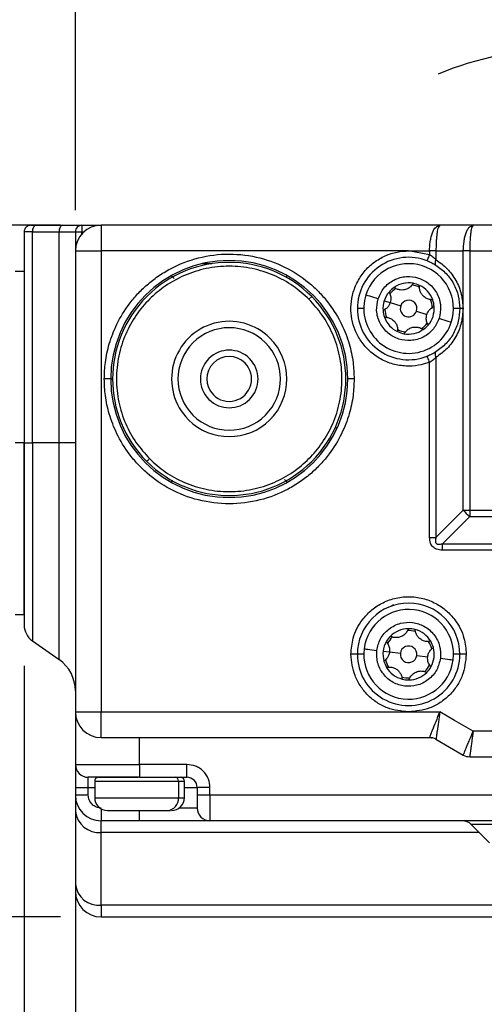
# Model space of a CAD drawing. Header units: millimetres. Extents: x 19 to 819, y 19 to 629.
# Tile 14 of 43: x 113 to 157, y 413 to 506. Entities that reach past the tile are written whole.
import ezdxf

# ---------------------------------------------------------------- set-up
doc = ezdxf.new("R2010")
doc.units = ezdxf.units.MM
doc.header["$LTSCALE"] = 3
doc.layers.add('DIMENSIONS', color=140, linetype='Continuous', lineweight=25)
doc.styles.add('SLDTEXTSTYLE0', font='TXT', dxfattribs={"width": 0.7})
doc.dimstyles.new('SLDDIMSTYLE0', dxfattribs={"dimtxt": 6.474023, "dimasz": 9.906, "dimexe": 0, "dimexo": 0.0625, "dimgap": 1.618506, "dimtad": 0, "dimtih": 1, "dimtoh": 1, "dimlfac": 0.833333, "dimrnd": 1e-09, "dimzin": 4, "dimdsep": 46, "dimtxsty": 'SLDTEXTSTYLE0', "dimsah": 1, "dimcen": 0.09, "dimadec": 0, "dimazin": 1, "dimtfac": 1, "dimtofl": 0, "dimtmove": 0, "dimatfit": 3, "dimfxl": 0, "dimfrac": 2, "dimtolj": 1, "dimtzin": 12, "dimarcsym": 0})
doc.dimstyles.new('SLDDIMSTYLE1', dxfattribs={"dimtxt": 6.474023, "dimasz": 9.906, "dimexe": 0, "dimexo": 0.0625, "dimgap": 1.618506, "dimtad": 0, "dimtih": 1, "dimtoh": 1, "dimlfac": 0.833333, "dimrnd": 1e-09, "dimzin": 4, "dimdsep": 46, "dimtxsty": 'SLDTEXTSTYLE0', "dimsah": 1, "dimcen": 0.09, "dimadec": 0, "dimazin": 1, "dimtfac": 1, "dimtmove": 0, "dimatfit": 0, "dimfxl": 0, "dimfrac": 2, "dimtolj": 1, "dimtzin": 12, "dimarcsym": 0})

# ---------------------------------------------------------------- blocks, each defined once
blk = doc.blocks.new('_D_21')
at = {"layer": 'DIMENSIONS'}
for p, q in [((118.501, 487.747), (118.501, 569.31)), ((232.501, 487.747), (232.501, 569.31)), ((118.501, 559.785), (157.628, 559.785)), ((166.401, 559.785), (164.227, 559.785)), ((164.227, 559.785), (164.227, 549.496)), ((185.639, 559.785), (187.813, 559.785)), ((187.813, 559.785), (187.813, 549.496)), ((232.501, 559.785), (194.411, 559.785)), ((164.227, 549.496), (166.401, 549.496)), ((187.813, 549.496), (185.639, 549.496))]:
    blk.add_line(p, q, dxfattribs=at)
for points in [[(118.501, 559.785), (128.407, 558.261), (128.407, 561.309)], [(232.501, 559.785), (222.595, 561.309), (222.595, 558.261)]]:
    blk.add_solid(points, dxfattribs=at)
at = {"layer": 'DIMENSIONS', "char_height": 6.35, "attachment_point": 1, "style": 'SLDTEXTSTYLE0'}
for s, insert in [('95.0', (166.401, 569.42)), ('3.74', (166.401, 557.681))]:
    blk.add_mtext(s, dxfattribs=dict(at, insert=insert))
blk = doc.blocks.new('_D_22')
at = {"layer": 'DIMENSIONS'}
for p, q in [((106.501, 483.074), (106.501, 596.433)), ((244.501, 483.074), (244.501, 596.433)), ((106.501, 586.908), (157.628, 586.908)), ((166.401, 586.908), (164.227, 586.908)), ((164.227, 586.908), (164.227, 576.619)), ((185.639, 586.908), (187.813, 586.908)), ((187.813, 586.908), (187.813, 576.619)), ((244.501, 586.908), (194.411, 586.908)), ((164.227, 576.619), (166.401, 576.619)), ((187.813, 576.619), (185.639, 576.619))]:
    blk.add_line(p, q, dxfattribs=at)
for points in [[(106.501, 586.908), (116.407, 585.384), (116.407, 588.432)], [(244.501, 586.908), (234.595, 588.432), (234.595, 585.384)]]:
    blk.add_solid(points, dxfattribs=at)
at = {"layer": 'DIMENSIONS', "char_height": 6.35, "attachment_point": 1, "style": 'SLDTEXTSTYLE0'}
for s, insert in [('115.0', (163.708, 596.543)), ('4.53', (166.401, 584.805))]:
    blk.add_mtext(s, dxfattribs=dict(at, insert=insert))
blk = doc.blocks.new('_D_23')
at = {"layer": 'DIMENSIONS'}
for p, q in [((117.091, 486.337), (66.01, 486.337)), ((75.535, 486.337), (75.535, 469.901)), ((65.916, 458.162), (63.742, 458.162)), ((63.742, 458.162), (63.742, 447.873)), ((85.154, 458.162), (87.328, 458.162)), ((87.328, 458.162), (87.328, 447.873)), ((63.742, 447.873), (65.916, 447.873)), ((87.328, 447.873), (85.154, 447.873)), ((75.535, 421.537), (75.535, 446.423)), ((117.091, 421.537), (66.01, 421.537))]:
    blk.add_line(p, q, dxfattribs=at)
for points in [[(75.535, 486.337), (74.011, 476.431), (77.059, 476.431)], [(75.535, 421.537), (77.059, 431.443), (74.011, 431.443)]]:
    blk.add_solid(points, dxfattribs=at)
at = {"layer": 'DIMENSIONS', "char_height": 6.35, "attachment_point": 1, "style": 'SLDTEXTSTYLE0'}
for s, insert in [('54.0', (65.916, 467.797)), ('2.13', (65.916, 456.058))]:
    blk.add_mtext(s, dxfattribs=dict(at, insert=insert))
blk = doc.blocks.new('_D_24')
at = {"layer": 'DIMENSIONS'}
for p, q in [((113.701, 445.064), (113.701, 391.269)), ((118.501, 436.927), (118.501, 391.269)), ((65.372, 400.794), (63.198, 400.794)), ((63.198, 400.794), (63.198, 390.505)), ((84.61, 400.794), (86.784, 400.794)), ((86.784, 400.794), (86.784, 390.505)), ((113.701, 400.794), (93.383, 400.794)), ((118.501, 400.794), (137.551, 400.794)), ((63.198, 390.505), (65.372, 390.505)), ((86.784, 390.505), (84.61, 390.505))]:
    blk.add_line(p, q, dxfattribs=at)
for points in [[(113.701, 400.794), (103.795, 402.318), (103.795, 399.27)], [(118.501, 400.794), (128.407, 399.27), (128.407, 402.318)]]:
    blk.add_solid(points, dxfattribs=at)
at = {"layer": 'DIMENSIONS', "char_height": 6.35, "attachment_point": 1, "style": 'SLDTEXTSTYLE0'}
for s, insert in [('4.0', (68.065, 410.429)), ('0.16', (65.372, 398.691))]:
    blk.add_mtext(s, dxfattribs=dict(at, insert=insert))

msp = doc.modelspace()

# ---------------------------------------------------------------- linework, layer by layer
for p, q in [((114.301261, 486.336697), (114.812968, 486.336697)), ((114.812968, 486.336697), (117.310279, 486.336697)), ((117.310279, 486.336697), (119.101261, 486.336697)), ((119.101261, 486.336697), (120.901261, 486.336697)), ((119.101261, 486.336697), (119.101261, 485.736696)), ((152.626646, 486.336697), (120.901261, 486.336697)), ((120.901261, 486.336697), (120.901261, 483.936697)), ((155.744338, 486.336697), (152.626646, 486.336697)), ((195.258181, 486.336697), (155.744338, 486.336697)), ((114.468823, 485.736696), (113.701259, 485.736696)), ((113.701259, 485.736696), (113.701259, 465.936698)), ((114.468823, 485.736696), (116.966134, 485.736696)), ((114.468823, 465.936698), (114.468823, 485.736696)), ((116.966134, 465.936698), (116.966134, 485.736696)), ((116.966134, 485.736696), (118.50126, 485.736696)), ((118.50126, 485.736696), (119.101261, 485.736696)), ((118.50126, 485.736696), (118.50126, 483.936697)), ((119.101261, 485.524146), (119.101261, 485.736696)), ((119.101261, 485.736696), (119.313809, 485.736696)), ((118.50126, 483.936697), (120.901261, 483.936697)), ((118.50126, 483.936697), (118.50126, 440.736696)), ((120.901261, 483.936697), (120.901261, 440.736696)), ((149.701259, 483.936697), (120.901261, 483.936697)), ((149.701259, 483.936697), (151.662029, 483.936697)), ((151.662029, 483.568137), (149.701259, 483.936697)), ((151.662029, 483.936697), (151.662029, 483.568137)), ((152.262028, 483.936697), (151.662029, 483.936697)), ((152.262028, 483.936697), (154.822798, 483.936697)), ((152.262028, 483.936697), (152.262028, 483.116651)), ((154.822798, 459.658237), (154.822798, 483.936697)), ((155.422799, 483.936697), (154.822798, 483.936697)), ((155.422799, 483.936697), (155.422799, 459.658237)), ((155.422799, 483.936697), (195.57972, 483.936697)), ((131.286823, 482.736696), (130.338059, 482.736696)), ((113.701259, 482.016695), (112.861259, 482.016695)), ((140.368307, 479.403743), (140.622866, 479.658303)), ((147.41643, 479.271238), (147.987638, 479.087602)), ((147.987638, 479.087602), (148.958689, 478.775422)), ((145.501259, 478.536697), (144.90126, 478.536697)), ((150.443828, 478.297969), (151.414882, 477.985789)), ((154.501259, 478.536697), (153.90126, 478.536697)), ((154.80126, 478.536697), (154.501259, 478.536697)), ((151.662029, 457.097465), (151.662029, 473.505257)), ((152.262028, 473.95674), (152.262028, 457.097465)), ((121.801258, 471.936697), (121.201261, 471.936697)), ((121.801258, 471.936697), (121.981261, 471.936697)), ((144.601259, 471.936697), (144.00126, 471.936697)), ((142.839772, 467.412056), (142.984701, 467.296198)), ((113.701259, 465.936698), (112.841106, 465.936698)), ((113.701259, 449.856694), (113.701259, 465.936698)), ((113.701259, 465.936698), (113.701259, 448.873718)), ((113.701259, 465.936698), (114.468823, 465.936698)), ((116.966134, 465.936698), (114.468823, 465.936698)), ((114.468823, 465.936698), (114.468823, 447.399245)), ((118.50126, 465.936698), (116.966134, 465.936698)), ((116.966134, 445.650606), (116.966134, 465.936698)), ((152.262028, 457.097465), (154.822798, 459.658237)), ((154.822798, 459.658237), (155.422799, 459.658237)), ((155.422799, 459.658237), (195.57972, 459.658237)), ((155.422799, 459.658237), (155.422799, 459.058236)), ((152.86203, 456.497464), (155.422799, 459.058236)), ((155.422799, 459.058236), (195.57972, 459.058236)), ((151.662029, 457.097465), (152.262028, 457.097465)), ((152.86203, 456.497464), (198.140489, 456.497464)), ((152.86203, 455.897467), (152.86203, 456.497464)), ((198.140489, 455.897467), (152.86203, 455.897467)), ((148.021259, 450.633095), (148.304682, 450.790018)), ((112.861259, 449.856694), (113.701259, 449.856694)), ((114.468823, 447.399245), (116.966134, 445.650606)), ((144.90126, 446.136698), (144.301259, 446.136698)), ((145.501259, 446.136698), (144.90126, 446.136698)), ((147.319564, 446.43255), (147.914988, 446.358588)), ((147.914988, 446.358588), (148.927209, 446.232847)), ((150.475311, 446.040546), (151.487532, 445.914808)), ((154.501259, 446.136698), (153.90126, 446.136698)), ((155.101258, 446.136698), (154.501259, 446.136698)), ((118.50126, 440.736696), (120.901261, 440.736696)), ((118.50126, 440.736696), (118.50126, 435.816698)), ((120.901261, 440.736696), (149.701259, 440.736696)), ((120.901261, 438.336696), (120.901261, 440.736696)), ((149.701259, 440.736696), (152.626646, 440.736696)), ((120.901261, 438.336696), (151.662029, 438.336696)), ((124.501259, 435.816698), (124.501259, 438.336696)), ((195.258181, 438.936697), (155.744338, 438.936697)), ((152.262028, 438.175924), (154.822798, 436.697464)), ((155.422799, 436.536692), (195.57972, 436.536692)), ((118.50126, 435.816698), (124.501259, 435.816698)), ((118.50126, 435.816698), (118.50126, 433.656697)), ((128.941258, 435.816698), (124.501259, 435.816698)), ((124.501259, 435.816698), (124.501259, 434.616695)), ((128.941258, 434.616695), (128.941258, 435.816698)), ((124.501259, 434.616695), (119.701258, 434.616695)), ((119.701258, 433.656697), (119.701258, 434.616695)), ((120.626093, 434.614979), (120.60126, 434.616695)), ((124.501259, 434.616695), (128.941258, 434.616695)), ((128.401258, 434.616695), (128.376425, 434.614979)), ((118.50126, 433.656697), (119.701258, 433.656697)), ((118.50126, 433.656697), (118.50126, 432.936694)), ((119.701258, 432.936694), (119.701258, 433.656697)), ((119.701258, 433.656697), (120.301259, 433.656697)), ((120.301259, 434.256698), (120.301259, 432.696699)), ((120.301259, 434.256698), (128.151535, 434.256698)), ((128.151535, 434.256698), (128.151535, 432.696699)), ((128.151535, 434.256698), (128.701259, 434.256698)), ((128.701259, 432.696699), (128.701259, 434.256698)), ((128.701259, 433.656697), (129.901261, 433.656697)), ((129.901261, 433.656697), (129.901261, 432.936694)), ((131.101259, 433.656697), (129.901261, 433.656697)), ((131.101259, 432.936694), (131.101259, 433.656697)), ((119.701258, 432.936694), (118.50126, 432.936694)), ((118.50126, 432.936694), (118.50126, 431.417571)), ((120.301259, 432.696699), (128.151535, 432.696699)), ((128.151535, 432.696699), (128.701259, 432.696699)), ((131.101259, 432.936694), (129.901261, 432.936694)), ((129.901261, 432.936694), (129.901261, 431.7367)), ((219.90126, 432.936694), (131.101259, 432.936694)), ((131.101259, 432.936694), (131.101259, 430.536698)), ((118.50126, 431.417571), (118.50126, 424.587746)), ((120.901261, 431.657468), (120.901261, 430.536698)), ((124.501259, 430.536698), (124.501259, 431.492879)), ((127.108599, 431.496696), (127.388259, 431.496696)), ((129.901261, 431.7367), (128.221259, 431.7367)), ((124.501259, 430.536698), (120.901261, 430.536698)), ((120.901261, 429.45161), (120.901261, 430.536698)), ((131.101259, 430.536698), (124.501259, 430.536698)), ((219.90126, 430.536698), (131.101259, 430.536698)), ((167.701259, 430.185221), (155.57273, 430.185221)), ((157.269787, 428.48817), (155.57273, 430.185221)), ((120.901261, 422.621785), (120.901261, 429.45161)), ((156.306348, 429.45161), (120.901261, 429.45161)), ((118.50126, 424.587746), (118.50126, 423.936694)), ((230.101258, 422.621785), (120.901261, 422.621785)), ((120.901261, 422.621785), (120.901261, 421.536698)), ((120.901261, 421.536698), (230.101258, 421.536698))]:
    msp.add_line(p, q)
at = {"flags": 128}
for points in [[(114.812968, 486.336697), (114.745828, 486.325168), (114.681267, 486.291023), (114.621771, 486.235578), (114.56962, 486.160961), (114.526821, 486.070039), (114.495019, 485.966306), (114.475434, 485.85375), (114.468823, 485.736696)], [(117.310279, 486.336697), (117.243139, 486.325168), (117.178582, 486.291023), (117.119082, 486.235578), (117.066931, 486.160961), (117.024132, 486.070039), (116.99233, 485.966306), (116.972745, 485.85375), (116.966134, 485.736696)], [(151.444165, 483.009086), (151.448351, 483.019828), (151.46075, 483.051641), (151.480882, 483.103303), (151.507977, 483.172828), (151.54099, 483.257546), (151.578657, 483.354197), (151.619525, 483.459071), (151.662029, 483.568137)], [(152.262028, 483.116651), (152.225917, 483.031096), (152.198697, 482.947804), (152.18109, 482.868979), (152.173565, 482.796704), (152.176314, 482.732899), (152.189271, 482.679244), (152.212088, 482.637162), (152.244165, 482.607769)], [(127.730545, 481.350052), (127.640132, 481.440463), (127.559929, 481.520668), (127.501015, 481.579583), (127.470192, 481.610406), (127.465793, 481.614802)], [(138.189045, 481.467124), (138.242591, 481.520668), (138.301506, 481.579583), (138.332327, 481.610406), (138.336723, 481.614802)], [(145.702807, 479.822146), (145.724759, 479.815087), (145.789769, 479.794188), (145.895338, 479.760249), (146.037413, 479.714573), (146.210531, 479.658917), (146.408038, 479.595423), (146.622349, 479.526524), (146.845222, 479.454873)], [(152.557297, 477.618519), (152.780171, 477.546868), (152.994479, 477.477971), (153.191988, 477.414474), (153.365107, 477.358818), (153.507181, 477.313145), (153.612751, 477.279206), (153.677761, 477.258307), (153.699713, 477.251248)], [(152.244165, 474.465622), (152.212088, 474.43623), (152.189271, 474.39415), (152.176314, 474.340493), (152.173565, 474.276687), (152.18109, 474.204415), (152.198697, 474.12559), (152.225917, 474.042298), (152.262028, 473.95674)], [(151.662029, 473.505257), (151.619525, 473.61432), (151.578657, 473.719195), (151.54099, 473.815848), (151.507977, 473.900566), (151.480882, 473.970088), (151.46075, 474.021752), (151.448351, 474.053563), (151.444165, 474.064306)], [(125.179652, 464.215091), (125.184543, 464.219982), (125.199031, 464.234465), (125.222554, 464.257993), (125.254213, 464.289647), (125.292788, 464.328222), (125.336798, 464.372233), (125.384551, 464.419985), (125.434212, 464.469651)], [(127.613475, 462.406267), (127.559929, 462.352726), (127.501015, 462.293811), (127.470192, 462.262988), (127.465793, 462.258589)], [(138.071976, 462.523341), (138.162386, 462.432929), (138.242591, 462.352726), (138.301506, 462.293811), (138.332327, 462.262988), (138.336723, 462.258589)], [(145.533294, 446.654441), (145.556175, 446.651597), (145.623941, 446.64318), (145.733988, 446.629509), (145.882084, 446.611114), (146.062543, 446.588695), (146.268422, 446.56312), (146.491819, 446.535373), (146.724141, 446.506512)], [(152.678379, 445.76688), (152.910701, 445.738019), (153.134095, 445.710272), (153.339977, 445.684697), (153.520434, 445.662278), (153.668532, 445.643883), (153.778578, 445.630212), (153.846344, 445.621795), (153.869226, 445.618951)], [(155.744338, 438.936697), (153.99843, 439.944698), (152.626646, 440.736696)]]:
    msp.add_lwpolyline(points, dxfattribs=at)
for centre, radius, start, end in [((114.301256, 485.7367), 0.599997, 89.99957435, 180.00042565), ((120.901263, 483.936695), 2.400002, 90.00004545, 179.99995455), ((119.101257, 485.7367), 0.599997, 89.99957435, 180.00042565), ((132.901259, 471.936696), 11.100001, 0.00000405, 179.99999595), ((132.90126, 471.936696), 10.920001, 45.00000028, 224.99999142), ((149.701257, 478.536699), 4.799997, 68.70893654, 180.00002148), ((149.70126, 478.536696), 4.2, 342.17810845, 162.17809535), ((149.70126, 478.536701), 2.399996, 79.84644545, 124.50982198), ((149.701265, 478.536695), 2.219999, 62.53126008, 81.82527365), ((149.701214, 478.53657), 2.400134, 64.51008199, 79.8459129), ((149.701261, 478.536698), 2.399998, 19.84644522, 64.50977851), ((149.701259, 478.536695), 4.2, 162.17807829, 342.17812551), ((149.701211, 478.536723), 2.399945, 139.8462159, 162.17837023), ((149.701255, 478.536704), 2.399991, 124.50974587, 139.84653821), ((149.70124, 478.536722), 2.219968, 122.53100769, 141.82528438), ((132.901259, 471.936698), 10.920001, 225.00000028, 44.99999142), ((149.701263, 478.536695), 2.400004, 162.17810477, 184.50969233), ((149.701259, 478.536697), 0.78, 342.17795974, 162.1781663), ((149.70127, 478.536693), 2.219991, 2.53121311, 21.8252559), ((149.701175, 478.536676), 2.400086, 4.51009249, 19.84624487), ((149.701257, 478.536693), 4.799997, 179.99995184, 291.29106346), ((149.701105, 478.536666), 2.399844, 184.5093142, 199.84702315), ((149.70125, 478.536701), 2.219991, 182.53121311, 201.8252559), ((149.701259, 478.536697), 0.78, 162.1781663, 342.17795974), ((149.701248, 478.5367), 2.400012, 319.84657609, 4.50965353), ((132.901259, 471.936696), 5.400001, 44.999987, 225.000013), ((149.701258, 478.536696), 2.399998, 199.84644522, 244.50977851), ((149.70128, 478.536672), 2.219968, 302.53100769, 321.82528438), ((149.70114, 478.536825), 2.400174, 304.5103359, 319.84594818), ((132.901258, 471.936697), 4.799999, 45, 225), ((149.701233, 478.536597), 2.399898, 244.50932399, 259.84667089), ((149.701273, 478.536711), 2.220018, 242.53097448, 261.82479844), ((149.701265, 478.536676), 2.399981, 259.84623906, 304.5098911), ((132.901259, 471.936696), 5.400001, 225.00002407, 44.99997593), ((132.901258, 471.936697), 4.799999, 225, 45), ((132.90126, 471.936697), 2.7, 44.99996646, 224.99996646), ((132.901261, 471.936694), 2.1, 45.00009865, 224.99990135), ((132.90126, 471.936697), 2.7, 224.99996646, 44.99996646), ((132.90126, 471.936695), 2.1, 224.99992617, 45.00007383), ((132.901259, 471.936698), 11.100001, 180.00000492, 359.99999508), ((157.274371, 461.509809), 3.072219, 217.06224374, 232.93775626), ((149.70126, 446.136695), 4.8, 0.00004002, 179.99995998), ((149.70126, 446.136696), 4.2, 352.91899766, 172.91898945), ((115.501233, 448.873706), 1.799974, 179.99960827, 235.0004703), ((149.701253, 446.13671), 2.399985, 90.58722653, 135.25079366), ((149.70129, 446.136909), 2.399787, 75.25009201, 90.58816379), ((149.701272, 446.136712), 2.399982, 30.58717135, 75.25085575), ((149.701275, 446.136678), 2.400023, 135.25062316, 150.58713539), ((149.701156, 446.136779), 2.219869, 133.27151969, 152.56664139), ((149.701247, 446.136546), 2.220149, 73.27280547, 92.5655042), ((149.70126, 446.136696), 4.2, 172.91899758, 352.91898954), ((149.701265, 446.136695), 2.400006, 150.58737612, 172.91898802), ((149.70126, 446.136697), 0.78, 352.91905341, 172.91923658), ((149.701238, 446.136691), 2.220021, 13.27197394, 32.5658398), ((149.701227, 446.136682), 2.400036, 15.2507381, 30.58722953), ((149.70126, 446.136695), 2.400001, 330.58735172, 15.25065054), ((114.901266, 442.70166), 3.599995, 0.00000043, 55.00007814), ((149.70126, 446.136697), 4.8, 179.99998666, 0.00001334), ((149.701237, 446.136695), 2.399978, 172.91890572, 195.25075725), ((149.701281, 446.136701), 2.220021, 193.27197394, 212.5658398), ((149.70126, 446.136695), 0.78, 172.91905341, 352.91923658), ((149.701293, 446.13671), 2.400036, 195.2507381, 210.58722953), ((149.70128, 446.136721), 2.40003, 210.58762057, 255.25032185), ((149.701263, 446.136689), 2.219993, 313.27206507, 332.56609601), ((149.701086, 446.136834), 2.40022, 315.25125836, 330.58650019), ((149.701273, 446.136846), 2.220149, 253.27280547, 272.5655042), ((149.701231, 446.136514), 2.399817, 255.25019016, 270.58806565), ((149.701266, 446.136682), 2.399985, 270.58717112, 315.25079438), ((120.901263, 440.736698), 2.400002, 180.00004545, 269.99995455), ((151.662056, 437.136811), 1.199885, 59.99832982, 90.00124857), ((155.422837, 437.736822), 1.20013, 240.00146186, 269.99822326), ((119.701269, 435.816704), 1.200009, 180.00030309, 269.99948346), ((120.661263, 434.256697), 0.360004, 95.60639317, 179.99984913), ((127.809092, 434.277231), 0.343058, 356.56872275, 79.90569062), ((128.341255, 434.256697), 0.360004, 0.00015087, 84.39360683), ((128.941259, 433.656693), 0.960002, 0.00024326, 90.00002355), ((120.901263, 432.9367), 2.400002, 180.00015217, 269.99995455), ((121.501253, 432.69669), 1.199994, 179.99957435, 270.0002122), ((127.024155, 432.623303), 1.129767, 274.28654929, 3.72484436), ((127.501265, 432.69669), 1.199994, 269.9997878, 0.00042565), ((120.703864, 431.658547), 2.215747, 186.2436008, 275.1111442), ((131.101254, 431.736691), 1.199994, 179.99957435, 270.0002122), ((154.724197, 429.336697), 1.200001, 44.99970232, 89.99973694), ((120.703864, 424.828722), 2.215747, 186.2436008, 275.1111442), ((120.901263, 423.9367), 2.400002, 180.00015217, 269.99995455)]:
    msp.add_arc(centre, radius, start, end)
for points, knots in [([(151.662029, 483.936697), (151.665243, 484.085886), (151.671612, 484.381617), (151.723777, 484.818764), (151.807893, 485.240807), (151.960331, 485.697845), (152.168955, 486.174564), (152.499302, 486.291587), (152.626646, 486.336697)], [0, 0, 0, 0, 0.162717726, 0.322546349, 0.48044138, 0.629116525, 0.857030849, 1, 1, 1, 1]), ([(152.626646, 486.336697), (152.577708, 486.282653), (152.404161, 486.090998), (152.381324, 485.679776), (152.314196, 485.235529), (152.285973, 484.816291), (152.265342, 484.380489), (152.263141, 484.085765), (152.262028, 483.936697)], [0, 0, 0, 0, 0.087368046, 0.309834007, 0.46863259, 0.641529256, 0.818689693, 1, 1, 1, 1]), ([(154.822798, 483.936697), (154.833952, 484.236257), (154.850468, 484.679807), (154.964863, 485.244437), (155.076131, 485.615062), (155.219007, 485.920814), (155.40146, 486.215873), (155.621148, 486.293287), (155.744338, 486.336697)], [0, 0, 0, 0, 0.328936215, 0.487046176, 0.633007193, 0.752293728, 0.861098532, 1, 1, 1, 1]), ([(155.744338, 486.336697), (155.699708, 486.28298), (155.601491, 486.164766), (155.563356, 485.90951), (155.508546, 485.607644), (155.472873, 485.239947), (155.432537, 484.674849), (155.426736, 484.235121), (155.422799, 483.936697)], [0, 0, 0, 0, 0.0839643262, 0.184777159, 0.3065766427, 0.4623573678, 0.6351244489, 1, 1, 1, 1]), ([(121.201261, 471.936697), (121.221428, 472.455905), (121.26441, 473.562531), (121.645552, 475.298182), (122.360637, 477.161316), (123.312181, 478.715671), (124.311645, 479.912798), (125.213419, 480.786669), (126.237983, 481.584616), (127.799187, 482.537493), (130.020723, 483.398087), (132.901127, 483.757905), (135.782311, 483.397709), (138.410829, 482.380394), (140.265991, 481.100083), (141.490934, 479.91268), (142.490492, 478.715476), (143.441869, 477.161321), (144.156966, 475.29818), (144.538108, 473.562532), (144.581092, 472.455905), (144.601259, 471.936697)], [0, 0, 0, 0, 0.042410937, 0.090393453, 0.144459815, 0.204907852, 0.238334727, 0.27174477, 0.307357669, 0.344256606, 0.420977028, 0.500058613, 0.579140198, 0.655860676, 0.728255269, 0.761682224, 0.795092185, 0.85554019, 0.909606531, 0.957589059, 1, 1, 1, 1]), ([(151.662029, 473.505257), (151.317532, 473.393692), (150.602505, 473.16213), (149.432921, 473.101653), (148.222469, 473.292395), (147.056601, 473.772203), (146.033891, 474.507714), (145.2278, 475.43339), (144.67386, 476.460436), (144.358414, 477.532417), (144.263091, 478.645772), (144.406292, 479.80386), (144.821253, 480.95905), (145.507089, 482.015715), (146.419164, 482.886108), (147.477741, 483.503354), (148.589459, 483.871684), (149.339764, 483.915558), (149.701259, 483.936697)], [0, 0, 0, 0, 0.057188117, 0.11869755, 0.183467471, 0.249999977, 0.316532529, 0.381302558, 0.442811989, 0.500000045, 0.557188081, 0.618697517, 0.683467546, 0.750000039, 0.816532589, 0.881302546, 0.942811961, 1, 1, 1, 1]), ([(152.262028, 483.116651), (152.170629, 483.198357), (151.983378, 483.365748), (151.77083, 483.499613), (151.662029, 483.568137)], [0, 0, 0, 0, 0.488113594, 1, 1, 1, 1]), ([(151.444165, 483.009086), (151.587359, 482.949237), (151.863315, 482.833901), (152.120456, 482.681222), (152.244165, 482.607769)], [0, 0, 0, 0, 0.518904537, 1, 1, 1, 1]), ([(152.244165, 482.607769), (152.584829, 482.357378), (153.239957, 481.875852), (153.947386, 480.867308), (154.413739, 479.747877), (154.472299, 478.937482), (154.501259, 478.536697)], [0, 0, 0, 0, 0.2599962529, 0.4999974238, 0.7527213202, 1, 1, 1, 1]), ([(152.262028, 483.116651), (152.62528, 482.851704), (153.363738, 482.313088), (154.169923, 481.18055), (154.703378, 479.896805), (154.768987, 478.985147), (154.80126, 478.536697)], [0, 0, 0, 0, 0.245952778, 0.500000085, 0.754047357, 1, 1, 1, 1]), ([(140.368307, 479.403743), (139.888654, 479.834946), (138.900619, 480.723181), (137.093506, 481.699408), (135.066404, 482.348756), (132.901001, 482.571668), (130.737137, 482.347867), (128.705571, 481.702815), (126.913829, 480.711258), (125.392437, 479.445519), (124.1267, 477.924124), (123.135139, 476.132386), (122.490091, 474.100819), (122.266285, 471.936955), (122.489203, 469.771552), (123.138547, 467.744447), (124.114775, 465.937336), (125.00301, 464.949301), (125.434212, 464.469651)], [0, 0, 0, 0, 0.058258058, 0.120005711, 0.184320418, 0.250000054, 0.315679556, 0.379994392, 0.441741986, 0.500000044, 0.558258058, 0.620005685, 0.684320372, 0.750000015, 0.815679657, 0.879994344, 0.941742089, 1, 1, 1, 1]), ([(146.845222, 479.454873), (146.999037, 479.801672), (147.236496, 480.337062), (147.806108, 480.888543), (148.320982, 481.223673), (148.894923, 481.449098), (149.671194, 481.579461), (150.641721, 481.462053), (151.498657, 480.992), (152.053574, 480.433759), (152.388574, 479.916313), (152.611833, 479.343764), (152.753455, 478.563658), (152.634392, 477.989981), (152.557297, 477.618519)], [0, 0, 0, 0, 0.119721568, 0.184826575, 0.250000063, 0.315105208, 0.380278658, 0.500000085, 0.619721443, 0.684826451, 0.749999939, 0.815105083, 0.880278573, 1, 1, 1, 1]), ([(150.124348, 480.899111), (150.048776, 480.786776), (149.906996, 480.576026), (149.586184, 480.367694), (149.252223, 480.266413), (148.917537, 480.26572), (148.607514, 480.342262), (148.430304, 480.456934), (148.341549, 480.514368)], [0, 0, 0, 0, 0.1948481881, 0.3655540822, 0.543786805, 0.6950445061, 0.8472619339, 1, 1, 1, 1]), ([(151.958713, 479.351498), (151.823643, 479.360778), (151.570238, 479.378186), (151.229413, 479.551855), (150.97472, 479.790431), (150.806777, 480.079931), (150.718052, 480.38669), (150.728756, 480.597494), (150.734117, 480.703077)], [0, 0, 0, 0, 0.194846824, 0.365553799, 0.543785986, 0.695043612, 0.847260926, 1, 1, 1, 1]), ([(147.866894, 480.084307), (147.92601, 479.962852), (148.036917, 479.734991), (148.059858, 479.381907), (148.009721, 479.177595), (147.987638, 479.087602)], [0, 0, 0, 0, 0.389745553, 0.731201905, 1, 1, 1, 1]), ([(125.434212, 464.469651), (125.913864, 464.038446), (126.901898, 463.15021), (128.709013, 462.173986), (130.736114, 461.524635), (132.901518, 461.301728), (135.065382, 461.525521), (137.096945, 462.170582), (138.888691, 463.162131), (140.410079, 464.427876), (141.675822, 465.949265), (142.667377, 467.741008), (143.312432, 469.772574), (143.536232, 471.936439), (143.313319, 474.101842), (142.663972, 476.128945), (141.687741, 477.936055), (140.799509, 478.924091), (140.368307, 479.403743)], [0, 0, 0, 0, 0.058258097, 0.120005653, 0.184320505, 0.249999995, 0.315679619, 0.379994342, 0.441741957, 0.500000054, 0.55825796, 0.620005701, 0.684320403, 0.750000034, 0.815679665, 0.879994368, 0.94174199, 1, 1, 1, 1]), ([(152.557297, 477.618519), (152.403483, 477.27172), (152.166023, 476.736331), (151.596411, 476.184851), (151.081538, 475.849718), (150.507596, 475.624293), (149.731326, 475.493931), (148.760798, 475.611339), (147.903862, 476.081391), (147.348942, 476.639633), (147.013946, 477.157081), (146.790686, 477.729629), (146.649065, 478.509734), (146.768128, 479.083411), (146.845222, 479.454873)], [0, 0, 0, 0, 0.119721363, 0.184826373, 0.249999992, 0.315105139, 0.380278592, 0.500000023, 0.619721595, 0.684826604, 0.750000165, 0.815105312, 0.880278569, 1, 1, 1, 1]), ([(147.987638, 479.087602), (147.944901, 478.984803), (147.861203, 478.783476), (147.628438, 478.518763), (147.421401, 478.408186), (147.30869, 478.347988)], [0, 0, 0, 0, 0.322197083, 0.631005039, 1, 1, 1, 1]), ([(151.535626, 476.989085), (151.47651, 477.110539), (151.365601, 477.3384), (151.342662, 477.691485), (151.392798, 477.895797), (151.414882, 477.985789)], [0, 0, 0, 0, 0.389743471, 0.731204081, 1, 1, 1, 1]), ([(151.414882, 477.985789), (151.457618, 478.088588), (151.541315, 478.289916), (151.774081, 478.55463), (151.981119, 478.665208), (152.093829, 478.725406)], [0, 0, 0, 0, 0.32219546, 0.631005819, 1, 1, 1, 1]), ([(154.501259, 478.536697), (154.472299, 478.135919), (154.41374, 477.325523), (153.947394, 476.206097), (153.239963, 475.197547), (152.584835, 474.71602), (152.244165, 474.465622)], [0, 0, 0, 0, 0.247274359, 0.500002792, 0.739998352, 1, 1, 1, 1]), ([(154.80126, 478.536697), (154.768987, 478.088247), (154.703378, 477.176588), (154.169922, 475.892844), (153.363739, 474.760303), (152.62528, 474.221688), (152.262028, 473.95674)], [0, 0, 0, 0, 0.245952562, 0.49999975, 0.754047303, 1, 1, 1, 1]), ([(123.258815, 477.336498), (123.258668, 477.336645), (123.248246, 477.347067), (123.236353, 477.35895), (123.22462, 477.370696), (123.223155, 477.372162)], [0, 0, 0, 0, 0.012409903, 0.876715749, 1, 1, 1, 1]), ([(147.443806, 477.721895), (147.578876, 477.712615), (147.832281, 477.695205), (148.173106, 477.521537), (148.427798, 477.28296), (148.595744, 476.993462), (148.684464, 476.686703), (148.673762, 476.475899), (148.668403, 476.370317)], [0, 0, 0, 0, 0.19484719, 0.365554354, 0.543786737, 0.695043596, 0.847261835, 1, 1, 1, 1]), ([(149.278171, 476.174283), (149.353743, 476.286618), (149.495523, 476.497369), (149.816337, 476.705697), (150.150295, 476.806982), (150.484981, 476.807673), (150.795004, 476.731132), (150.972214, 476.616459), (151.060971, 476.559024)], [0, 0, 0, 0, 0.194848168, 0.365553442, 0.543786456, 0.69504306, 0.847260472, 1, 1, 1, 1]), ([(152.244165, 474.465622), (152.119351, 474.391547), (151.862177, 474.238918), (151.586202, 474.123637), (151.444165, 474.064306)], [0, 0, 0, 0, 0.485325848, 1, 1, 1, 1]), ([(151.662029, 473.505257), (151.757988, 473.565745), (151.970362, 473.699617), (152.158757, 473.8657), (152.262028, 473.95674)], [0, 0, 0, 0, 0.451836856, 1, 1, 1, 1]), ([(144.601259, 471.936697), (144.581092, 471.417488), (144.538108, 470.310862), (144.156964, 468.575212), (143.441881, 466.712078), (142.490341, 465.157719), (141.490874, 463.960595), (140.589102, 463.086722), (139.564537, 462.288775), (138.003332, 461.335898), (135.781793, 460.475309), (132.901389, 460.115485), (130.020206, 460.475686), (127.391689, 461.492996), (125.53653, 462.773311), (124.311584, 463.96071), (123.312029, 465.157918), (122.36065, 466.712072), (121.645549, 468.575213), (121.264411, 470.310862), (121.221428, 471.417488), (121.201261, 471.936697)], [0, 0, 0, 0, 0.042410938, 0.090393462, 0.144459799, 0.204907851, 0.238334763, 0.271744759, 0.307357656, 0.344256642, 0.420977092, 0.500058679, 0.579140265, 0.655860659, 0.728255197, 0.761682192, 0.795092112, 0.855540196, 0.909606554, 0.957589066, 1, 1, 1, 1]), ([(142.543701, 466.536896), (142.543849, 466.536747), (142.554245, 466.526298), (142.566165, 466.514442), (142.5779, 466.502698), (142.579366, 466.501232)], [0, 0, 0, 0, 0.012503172, 0.876692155, 1, 1, 1, 1]), ([(152.86203, 455.897467), (152.677477, 455.910079), (152.421116, 455.927598), (152.129986, 456.072034), (151.966362, 456.202085), (151.836495, 456.365608), (151.692142, 456.656753), (151.674639, 456.912911), (151.662029, 457.097465)], [0, 0, 0, 0, 0.283568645, 0.393905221, 0.500001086, 0.606411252, 0.716431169, 1, 1, 1, 1]), ([(152.262028, 457.097465), (152.231856, 456.981397), (152.190724, 456.823173), (152.221381, 456.642048), (152.256862, 456.570032), (152.2913, 456.526739), (152.334583, 456.492294), (152.406589, 456.456809), (152.587721, 456.426156), (152.745953, 456.467289), (152.86203, 456.497464)], [0, 0, 0, 0, 0.298456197, 0.406857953, 0.45452066, 0.499997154, 0.545466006, 0.593122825, 0.701519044, 1, 1, 1, 1]), ([(144.301259, 446.136698), (144.343707, 446.647206), (144.439847, 447.803461), (145.170846, 449.204713), (146.145231, 450.258338), (147.158567, 450.956795), (148.371508, 451.426402), (149.701259, 451.592678), (151.03101, 451.426403), (152.243951, 450.956794), (153.257288, 450.258338), (154.231674, 449.204713), (154.962673, 447.803461), (155.058812, 446.647206), (155.101258, 446.136698)], [0, 0, 0, 0, 0.090318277, 0.204563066, 0.271419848, 0.343936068, 0.420785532, 0.499999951, 0.579214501, 0.656063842, 0.72858017, 0.795436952, 0.909681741, 1, 1, 1, 1]), ([(146.724141, 446.506512), (146.810628, 446.875902), (146.944147, 447.446167), (147.401004, 448.094141), (147.844399, 448.519354), (148.366271, 448.847798), (149.104647, 449.120546), (150.080051, 449.186076), (151.009577, 448.883962), (151.658811, 448.438919), (152.084378, 447.992972), (152.410428, 447.47206), (152.694952, 446.732016), (152.684893, 446.146201), (152.678379, 445.76688)], [0, 0, 0, 0, 0.119721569, 0.184826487, 0.250000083, 0.315104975, 0.380278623, 0.500000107, 0.61972145, 0.684826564, 0.750000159, 0.815105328, 0.880278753, 1, 1, 1, 1]), ([(149.676656, 448.536569), (149.623344, 448.41212), (149.523326, 448.178639), (149.246961, 447.914169), (148.937727, 447.752421), (148.609034, 447.689369), (148.290177, 447.706787), (148.094701, 447.786424), (147.996795, 447.826311)], [0, 0, 0, 0, 0.194846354, 0.365553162, 0.543785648, 0.695043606, 0.847260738, 1, 1, 1, 1]), ([(151.767311, 447.357939), (151.632877, 447.341885), (151.380667, 447.311764), (151.013447, 447.418868), (150.718752, 447.605797), (150.4998, 447.858927), (150.35546, 448.143776), (150.326688, 448.352882), (150.312277, 448.457614)], [0, 0, 0, 0, 0.194847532, 0.365554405, 0.543785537, 0.695043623, 0.847261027, 1, 1, 1, 1]), ([(147.610606, 447.315328), (147.691322, 447.207019), (147.842752, 447.003819), (147.931097, 446.661196), (147.919914, 446.45112), (147.914988, 446.358588)], [0, 0, 0, 0, 0.389744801, 0.731202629, 1, 1, 1, 1]), ([(151.487532, 445.914808), (151.51036, 446.02377), (151.55507, 446.237169), (151.734422, 446.540625), (151.917226, 446.687849), (152.016743, 446.767996)], [0, 0, 0, 0, 0.322193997, 0.631006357, 1, 1, 1, 1]), ([(149.701259, 440.736696), (149.021958, 440.808829), (147.976979, 440.919793), (146.719774, 441.593161), (145.854658, 442.290093), (145.157723, 443.155209), (144.484356, 444.412417), (144.373392, 445.457397), (144.301259, 446.136698)], [0, 0, 0, 0, 0.239456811, 0.368360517, 0.499999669, 0.631638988, 0.760542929, 1, 1, 1, 1]), ([(152.678379, 445.76688), (152.59189, 445.39749), (152.45837, 444.827227), (152.001516, 444.179251), (151.55812, 443.754037), (151.036247, 443.425595), (150.297872, 443.152845), (149.322467, 443.087314), (148.392945, 443.389437), (147.743707, 443.834472), (147.318142, 444.28042), (146.992092, 444.801332), (146.707563, 445.541375), (146.717625, 446.127191), (146.724141, 446.506512)], [0, 0, 0, 0, 0.119721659, 0.184826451, 0.250000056, 0.315105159, 0.380278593, 0.500000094, 0.619721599, 0.684826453, 0.750000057, 0.815105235, 0.880278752, 1, 1, 1, 1]), ([(147.914988, 446.358588), (147.892159, 446.249625), (147.84745, 446.036225), (147.668097, 445.732768), (147.485294, 445.585544), (147.385777, 445.505396)], [0, 0, 0, 0, 0.322196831, 0.6310079, 1, 1, 1, 1]), ([(155.101258, 446.136698), (155.029126, 445.457397), (154.918163, 444.412417), (154.244796, 443.155209), (153.547862, 442.290093), (152.682745, 441.59316), (151.425538, 440.919794), (150.380559, 440.80883), (149.701259, 440.736696)], [0, 0, 0, 0, 0.239456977, 0.368360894, 0.500000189, 0.631639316, 0.760543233, 1, 1, 1, 1]), ([(151.791913, 444.958064), (151.711198, 445.066373), (151.559768, 445.269573), (151.471422, 445.612197), (151.482606, 445.822275), (151.487532, 445.914808)], [0, 0, 0, 0, 0.389743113, 0.731199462, 1, 1, 1, 1]), ([(147.635209, 444.915453), (147.769642, 444.931507), (148.021853, 444.961628), (148.389072, 444.854524), (148.683767, 444.667595), (148.902719, 444.414465), (149.04706, 444.129616), (149.075831, 443.92051), (149.09024, 443.815778)], [0, 0, 0, 0, 0.194847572, 0.365554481, 0.543785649, 0.695043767, 0.847261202, 1, 1, 1, 1]), ([(149.725861, 443.736823), (149.779174, 443.861272), (149.879194, 444.094753), (150.155558, 444.359223), (150.464792, 444.520971), (150.793485, 444.584023), (151.112342, 444.566605), (151.307819, 444.486968), (151.405724, 444.447081)], [0, 0, 0, 0, 0.194846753, 0.365553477, 0.543785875, 0.695043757, 0.847260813, 1, 1, 1, 1]), ([(151.662029, 438.336696), (151.667676, 438.350693), (151.690325, 438.406832), (151.742146, 438.53625), (151.830951, 438.756457), (152.011223, 439.205948), (152.280982, 439.876513), (152.508308, 440.442213), (152.626646, 440.736696)], [0, 0, 0, 0, 0.017505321, 0.070210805, 0.161688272, 0.292893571, 0.631905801, 1, 1, 1, 1]), ([(152.626646, 440.736696), (152.581887, 440.422498), (152.495906, 439.818925), (152.394246, 439.103327), (152.325621, 438.623921), (152.292427, 438.388814), (152.272596, 438.250814), (152.264137, 438.190871), (152.262028, 438.175924)], [0, 0, 0, 0, 0.368093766, 0.7071058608, 0.8383005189, 0.9297877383, 0.9824931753, 1, 1, 1, 1]), ([(151.662029, 438.336696), (151.690924, 438.336648), (151.733246, 438.336577), (151.787535, 438.334768), (151.818191, 438.332582), (151.837795, 438.330209), (151.84774, 438.328698), (151.854559, 438.327509), (151.860908, 438.32622), (151.868424, 438.32451), (151.87854, 438.321669), (151.888392, 438.318253), (151.894177, 438.314674), (151.895721, 438.313718)], [0, 0, 0, 0, 0.366333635, 0.536575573, 0.688643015, 0.755830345, 0.78689733, 0.81617027, 0.843582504, 0.869046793, 0.913850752, 0.977002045, 1, 1, 1, 1]), ([(154.822798, 436.697464), (154.844788, 436.751325), (154.894849, 436.873941), (154.985187, 437.092408), (155.099056, 437.368553), (155.242581, 437.717813), (155.459973, 438.245531), (155.631293, 438.661935), (155.744338, 438.936697)], [0, 0, 0, 0, 0.072077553, 0.164085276, 0.292892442, 0.442146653, 0.631904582, 1, 1, 1, 1]), ([(155.744338, 438.936697), (155.704858, 438.642224), (155.645027, 438.195961), (155.56943, 437.630248), (155.519103, 437.256022), (155.479637, 436.959929), (155.448634, 436.725562), (155.430684, 436.594337), (155.422799, 436.536692)], [0, 0, 0, 0, 0.3680951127, 0.5578352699, 0.7071069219, 0.8359079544, 0.9279175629, 1, 1, 1, 1]), ([(131.101259, 433.656697), (131.072249, 433.928326), (131.027467, 434.347635), (130.758565, 434.851021), (130.47952, 435.194653), (130.135774, 435.473882), (129.632409, 435.742871), (129.212885, 435.787683), (128.941258, 435.816698)], [0, 0, 0, 0, 0.239443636, 0.369625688, 0.499999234, 0.630182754, 0.760556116, 1, 1, 1, 1]), ([(120.677828, 434.616695), (120.67438, 434.616695), (120.624306, 434.616695), (120.931405, 434.616695), (121.085011, 434.616695), (121.767745, 434.616695), (122.673004, 434.616695), (123.651376, 434.616695), (124.244601, 434.616695), (124.384654, 434.616695)], [0, 0, 0, 0, 0.002583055, 0.037511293, 0.113266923, 0.227650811, 0.521558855, 0.887046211, 1, 1, 1, 1]), ([(120.901261, 431.7367), (120.750356, 431.752815), (120.517454, 431.777685), (120.237785, 431.927051), (120.046905, 432.08204), (119.891738, 432.273035), (119.74228, 432.552675), (119.717378, 432.78579), (119.701258, 432.936694)], [0, 0, 0, 0, 0.2394431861, 0.3695502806, 0.500001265, 0.6301086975, 0.7605559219, 1, 1, 1, 1]), ([(121.514199, 431.496696), (121.511505, 431.496696), (121.472384, 431.496696), (121.712289, 431.496696), (121.832302, 431.496696), (122.365675, 431.496696), (123.07311, 431.496696), (123.932512, 431.496696), (124.689314, 431.496696), (125.284711, 431.496696), (125.84695, 431.496696), (126.451286, 431.496696), (126.865516, 431.496696), (127.108599, 431.496696)], [0, 0, 0, 0, 0.001340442, 0.019466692, 0.058774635, 0.118139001, 0.270661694, 0.460329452, 0.569229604, 0.676811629, 0.778461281, 0.869994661, 1, 1, 1, 1])]:
    msp.add_open_spline(points, degree=3, knots=knots)
at = {"layer": 'DIMENSIONS', "color": 140}
msp.add_arc((163.988759, 472.877163), 29.9325, 67.38013505, 112.61986495, dxfattribs=at)

# ---------------------------------------------------------------- dimensions: what is measured, and where the dimension line sits
at = {"layer": 'DIMENSIONS'}
for base, p1, p2, dimstyle, picture, middle in [((244.501259, 586.908353), (106.501259, 479.263718), (244.501259, 479.263718), 'SLDDIMSTYLE0', '_D_22', (176.019866, 586.908353)), ((232.501259, 559.785066), (118.501259, 483.936696), (232.501259, 483.936696), 'SLDDIMSTYLE0', '_D_21', (176.019866, 559.785066)), ((113.701259, 400.79434), (118.501259, 440.736696), (113.701259, 448.873717), 'SLDDIMSTYLE1', '_D_24', (74.991281, 400.79434))]:
    dim = msp.add_linear_dim(base=base, p1=p1, p2=p2, dimstyle=dimstyle, dxfattribs=at)
    dim.commit()
    dim.dimension.update_dxf_attribs({"geometry": picture, "text_midpoint": middle, "dimtype": 160})
dim = msp.add_linear_dim(base=(75.534863, 421.536696), p1=(120.901259, 486.336696), p2=(120.901259, 421.536696), angle=90, dimstyle='SLDDIMSTYLE0', dxfattribs=at)
dim.commit()
dim.dimension.update_dxf_attribs({"geometry": '_D_23', "text_midpoint": (75.534863, 458.161888), "dimtype": 160})

doc.saveas('drawing.dxf')
